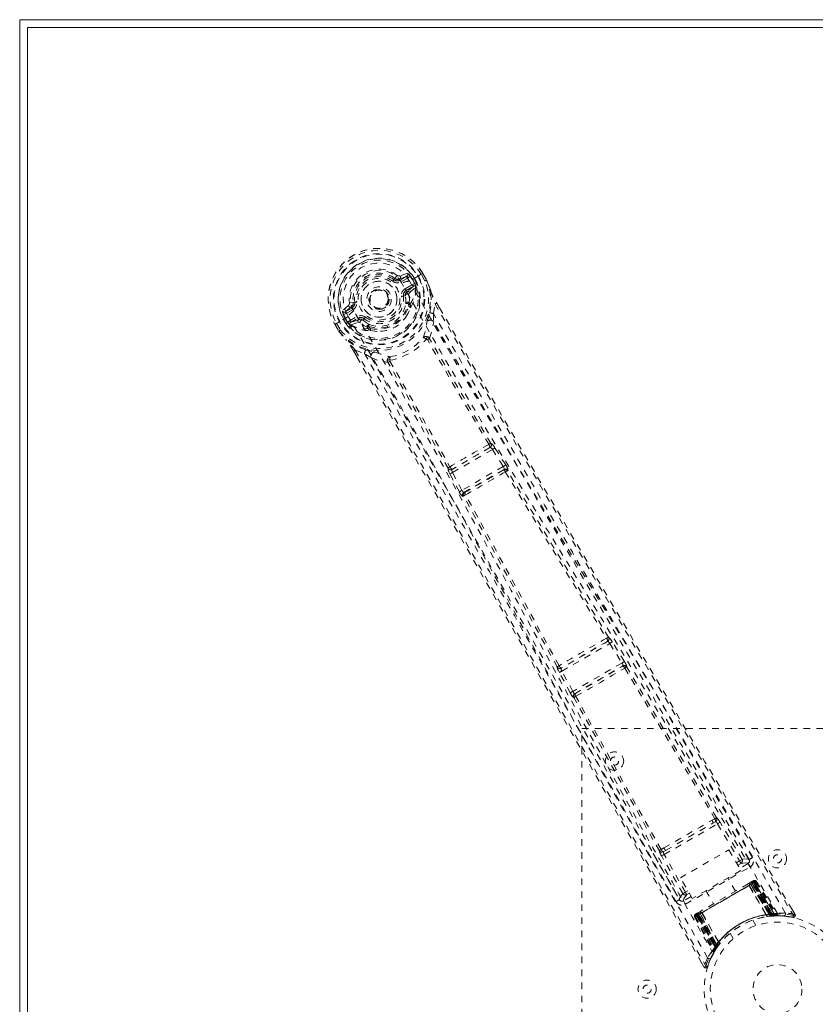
# Model space of a CAD drawing. Header units: inches. Extents: x 7.1 to 78.6, y 25.7 to 55.4.
# Tile 2 of 6: x 7.1 to 19.3, y 40.3 to 55.4. Entities that reach past the tile are written whole.
import ezdxf

# ---------------------------------------------------------------- set-up
doc = ezdxf.new("R2010")
doc.units = ezdxf.units.IN
doc.header["$MEASUREMENT"] = 0
doc.linetypes.add('SLD-Dashed', pattern=[0.075, 0.05, -0.025])
doc.linetypes.add('SLD-Solid', pattern=[0])

msp = doc.modelspace()

# ---------------------------------------------------------------- linework, layer by layer
at = {"color": 7, "linetype": 'SLD-Solid', "lineweight": 15}
for p, q in [((7.09, 25.682), (7.09, 55.432)), ((7.09, 55.432), (78.59, 55.432)), ((7.208, 55.314), (78.472, 55.314)), ((7.208, 25.801), (7.208, 55.314)), ((78.472, 55.314), (7.208, 55.314)), ((7.208, 55.314), (7.208, 25.801))]:
    msp.add_line(p, q, dxfattribs=at)
at = {"color": 7, "linetype": 'SLD-Dashed', "lineweight": 0}
for p, q in [((13.038, 51.542), (12.923, 51.502)), ((13.271, 51.538), (13.226, 51.511)), ((13.307, 51.423), (13.25, 51.524)), ((13.275, 51.54), (13.271, 51.538)), ((13.332, 51.438), (13.274, 51.54)), ((13.275, 51.54), (13.333, 51.438)), ((12.831, 51.443), (12.845, 51.462)), ((12.845, 51.462), (12.853, 51.457)), ((12.919, 51.455), (13.03, 51.495)), ((12.919, 51.455), (12.929, 51.437)), ((13.03, 51.495), (12.929, 51.437)), ((13.045, 51.469), (12.944, 51.411)), ((13.005, 51.305), (13.117, 51.37)), ((13.07, 51.421), (13.071, 51.421)), ((13.201, 51.496), (13.071, 51.421)), ((13.114, 51.445), (13.119, 51.448)), ((13.153, 51.378), (13.114, 51.445)), ((13.154, 51.387), (13.119, 51.448)), ((13.145, 51.463), (13.181, 51.4)), ((13.145, 51.463), (13.145, 51.463)), ((13.159, 51.367), (13.153, 51.378)), ((13.154, 51.387), (13.181, 51.4)), ((13.154, 51.386), (13.159, 51.367)), ((13.181, 51.4), (13.181, 51.4)), ((13.206, 51.499), (13.201, 51.496)), ((13.226, 51.511), (13.206, 51.499)), ((13.335, 51.435), (13.333, 51.438)), ((12.734, 51.229), (12.739, 51.222)), ((12.739, 51.222), (12.746, 51.208)), ((13.02, 51.279), (13.132, 51.344)), ((13.033, 51.258), (13.02, 51.279)), ((13.132, 51.344), (13.033, 51.258)), ((13.073, 51.247), (13.162, 51.323)), ((13.165, 51.337), (13.162, 51.323)), ((13.162, 51.323), (13.162, 51.323)), ((13.162, 51.323), (13.162, 51.323)), ((13.165, 51.338), (13.166, 51.342)), ((12.148, 51.086), (12.206, 51.093)), ((12.206, 51.093), (12.23, 51.096)), ((12.207, 51.084), (12.206, 51.093)), ((13.005, 51.195), (12.976, 51.191)), ((13.006, 51.208), (13.005, 51.195)), ((13.055, 51.057), (13.044, 51.077)), ((13.078, 51.065), (13.067, 51.084)), ((13.437, 50.922), (13.462, 51.07)), ((13.487, 51.086), (13.532, 51.009)), ((13.531, 51.008), (13.487, 51.085)), ((12.133, 51.046), (12.041, 50.966)), ((12.086, 50.95), (12.176, 51.026)), ((12.187, 51.008), (12.086, 50.95)), ((12.202, 50.982), (12.101, 50.924)), ((12.176, 51.026), (12.187, 51.008)), ((13.086, 51.037), (13.084, 51.016)), ((13.437, 50.922), (13.441, 50.795)), ((11.928, 50.762), (11.925, 50.76)), ((11.974, 50.788), (11.928, 50.762)), ((11.951, 50.774), (12.009, 50.674)), ((11.994, 50.8), (11.974, 50.788)), ((11.999, 50.803), (11.994, 50.8)), ((12.129, 50.878), (11.999, 50.803)), ((12.092, 50.772), (12.056, 50.834)), ((12.087, 50.852), (12.082, 50.849)), ((12.082, 50.849), (12.117, 50.788)), ((12.126, 50.785), (12.087, 50.852)), ((12.093, 50.772), (12.092, 50.772)), ((12.093, 50.772), (12.117, 50.788)), ((12.118, 50.788), (12.132, 50.774)), ((12.132, 50.774), (12.126, 50.785)), ((12.15, 50.812), (12.263, 50.876)), ((12.165, 50.786), (12.278, 50.85)), ((12.29, 50.829), (12.165, 50.786)), ((12.169, 50.75), (12.279, 50.789)), ((12.29, 50.829), (12.278, 50.85)), ((12.358, 50.821), (12.346, 50.827)), ((12.376, 50.844), (12.358, 50.821)), ((11.925, 50.761), (11.984, 50.66)), ((11.925, 50.76), (11.983, 50.659)), ((11.983, 50.659), (11.986, 50.655)), ((12.15, 50.756), (12.155, 50.754)), ((12.169, 50.75), (12.155, 50.754)), ((12.434, 50.693), (12.423, 50.713)), ((12.441, 50.729), (12.452, 50.709)), ((12.473, 50.663), (12.454, 50.673)), ((12.211, 50.349), (12.262, 50.261)), ((12.213, 50.349), (12.264, 50.261)), ((12.238, 50.363), (12.379, 50.311)), ((12.486, 50.243), (12.379, 50.311)), ((14.305, 48.868), (13.723, 48.532)), ((13.73, 48.484), (14.343, 48.838)), ((14.304, 48.868), (14.305, 48.868)), ((14.32, 48.931), (14.319, 48.93)), ((14.343, 48.838), (14.508, 48.577)), ((14.381, 48.862), (14.362, 48.89)), ((14.546, 48.6), (14.381, 48.862)), ((13.662, 48.551), (13.662, 48.551)), ((13.723, 48.532), (13.724, 48.533)), ((14.508, 48.577), (13.874, 48.211)), ((13.905, 48.177), (14.522, 48.533)), ((14.522, 48.533), (14.513, 48.523)), ((14.573, 48.508), (14.582, 48.518)), ((13.691, 48.463), (13.676, 48.494)), ((13.835, 48.19), (13.691, 48.463)), ((13.874, 48.211), (13.73, 48.484)), ((13.901, 48.12), (13.888, 48.117)), ((13.918, 48.18), (13.905, 48.177)), ((16.125, 45.956), (16.124, 45.956)), ((16.109, 45.894), (15.397, 45.482)), ((15.408, 45.437), (16.143, 45.861)), ((16.109, 45.893), (16.109, 45.894)), ((16.143, 45.861), (16.329, 45.561)), ((16.367, 45.585), (16.181, 45.885)), ((15.336, 45.501), (15.335, 45.5)), ((15.397, 45.482), (15.397, 45.483)), ((16.329, 45.561), (15.575, 45.126)), ((15.604, 45.091), (16.345, 45.519)), ((16.345, 45.519), (16.341, 45.514)), ((16.402, 45.498), (16.406, 45.503)), ((15.536, 45.105), (15.369, 45.416)), ((15.575, 45.126), (15.408, 45.437)), ((15.587, 45.031), (15.593, 45.031)), ((15.61, 45.091), (15.604, 45.091)), ((15.715, 36.557), (15.715, 44.557)), ((15.715, 44.557), (21.715, 44.557)), ((18.277, 42.548), (17.864, 43.25)), ((16.978, 42.622), (17.796, 43.094)), ((17.005, 42.688), (17.725, 43.104)), ((17.753, 43.173), (17.711, 43.15)), ((17.725, 43.104), (17.767, 43.128)), ((17.796, 43.094), (18.132, 42.526)), ((18.171, 42.549), (17.835, 43.117)), ((16.809, 42.641), (17.21, 41.932)), ((16.973, 42.724), (16.931, 42.699)), ((16.964, 42.664), (17.005, 42.688)), ((17.302, 42.047), (16.978, 42.622)), ((17.225, 42.265), (17.971, 42.695)), ((17.971, 42.695), (18.154, 42.378)), ((17.263, 42.025), (16.939, 42.6)), ((18.084, 42.498), (18.132, 42.526)), ((18.107, 42.459), (18.155, 42.487)), ((18.171, 42.549), (18.132, 42.526)), ((18.263, 42.484), (18.135, 42.41)), ((18.278, 42.547), (18.277, 42.549)), ((18.283, 42.539), (18.278, 42.547)), ((18.285, 42.529), (18.28, 42.546)), ((17.303, 41.86), (18.293, 42.432)), ((18.154, 42.378), (17.408, 41.948)), ((17.408, 41.948), (17.225, 42.265)), ((17.482, 41.688), (18.353, 42.191)), ((18.342, 42.185), (17.493, 41.695)), ((17.509, 41.704), (18.326, 42.176)), ((18.072, 42.062), (17.955, 42.264)), ((18.323, 42.207), (18.265, 42.174)), ((18.304, 42.163), (18.305, 42.164)), ((18.596, 41.695), (18.304, 42.163)), ((18.363, 42.197), (18.305, 42.164)), ((18.305, 42.164), (18.598, 41.695)), ((18.329, 42.177), (18.326, 42.176)), ((18.326, 42.176), (18.596, 41.708)), ((18.33, 42.211), (18.327, 42.209)), ((18.6, 41.708), (18.329, 42.177)), ((18.33, 42.211), (18.338, 42.216)), ((18.342, 42.218), (18.338, 42.216)), ((18.616, 41.709), (18.342, 42.185)), ((18.345, 42.187), (18.621, 41.71)), ((18.353, 42.224), (18.349, 42.223)), ((18.353, 42.191), (18.63, 41.711)), ((18.636, 41.711), (18.357, 42.193)), ((18.675, 41.696), (18.359, 42.199)), ((18.363, 42.197), (18.674, 41.699)), ((18.39, 42.213), (18.379, 42.206)), ((18.379, 42.206), (18.696, 41.699)), ((18.39, 42.213), (18.712, 41.699)), ((17.339, 42.068), (17.302, 42.047)), ((17.361, 42.029), (17.324, 42.008)), ((17.618, 42.069), (17.734, 41.867)), ((18.279, 42.15), (18.278, 42.148)), ((18.543, 41.698), (18.278, 42.148)), ((18.279, 42.15), (18.545, 41.698)), ((17.21, 41.932), (17.211, 41.931)), ((17.211, 41.931), (17.216, 41.923)), ((17.211, 41.929), (17.223, 41.916)), ((17.39, 41.979), (17.273, 41.912)), ((17.456, 41.707), (17.453, 41.704)), ((17.457, 41.707), (17.457, 41.707)), ((17.468, 41.714), (17.464, 41.711)), ((17.464, 41.711), (17.465, 41.709)), ((17.529, 41.716), (17.472, 41.682)), ((17.479, 41.72), (17.476, 41.718)), ((17.541, 41.756), (17.483, 41.722)), ((17.509, 41.704), (17.506, 41.702)), ((17.506, 41.702), (17.776, 41.232)), ((17.779, 41.236), (17.509, 41.704)), ((17.529, 41.716), (17.531, 41.716)), ((17.789, 41.228), (17.529, 41.716)), ((17.531, 41.716), (17.79, 41.23)), ((17.557, 41.731), (17.555, 41.732)), ((17.813, 41.275), (17.555, 41.732)), ((17.557, 41.731), (17.814, 41.277)), ((18.543, 41.698), (18.545, 41.698)), ((18.596, 41.708), (18.599, 41.679)), ((18.598, 41.695), (18.674, 41.699)), ((18.6, 41.708), (18.603, 41.679)), ((18.616, 41.709), (18.618, 41.681)), ((18.621, 41.71), (18.623, 41.681)), ((18.63, 41.711), (18.636, 41.711)), ((18.63, 41.711), (18.632, 41.682)), ((18.636, 41.711), (18.638, 41.682)), ((18.696, 41.699), (18.712, 41.699)), ((18.985, 41.704), (18.942, 41.777)), ((17.456, 41.673), (17.444, 41.666)), ((17.444, 41.666), (17.729, 41.131)), ((17.456, 41.673), (17.736, 41.145)), ((17.472, 41.687), (17.749, 41.161)), ((17.472, 41.682), (17.747, 41.164)), ((17.478, 41.686), (17.756, 41.203)), ((17.759, 41.208), (17.482, 41.688)), ((17.765, 41.216), (17.49, 41.693)), ((17.493, 41.695), (17.767, 41.22)), ((18.383, 41.532), (18.335, 41.616)), ((18.553, 41.673), (18.556, 41.674)), ((18.598, 41.695), (18.596, 41.695)), ((18.603, 41.679), (18.599, 41.679)), ((18.618, 41.681), (18.623, 41.681)), ((18.624, 41.681), (18.625, 41.681)), ((18.625, 41.681), (18.7, 41.685)), ((18.638, 41.682), (18.632, 41.682)), ((18.721, 41.685), (18.736, 41.685)), ((18.828, 41.675), (18.953, 41.66)), ((18.959, 41.689), (18.953, 41.66)), ((17.989, 41.416), (18.037, 41.332)), ((17.813, 41.275), (17.814, 41.277)), ((17.828, 41.254), (17.83, 41.256)), ((17.694, 41.034), (17.751, 41.14)), ((17.728, 41.103), (17.736, 41.116)), ((17.729, 41.131), (17.736, 41.145)), ((17.747, 41.164), (17.789, 41.228)), ((17.747, 41.134), (17.787, 41.197)), ((17.751, 41.173), (17.756, 41.174)), ((17.756, 41.203), (17.759, 41.208)), ((17.78, 41.187), (17.756, 41.203)), ((17.783, 41.192), (17.759, 41.208)), ((17.788, 41.199), (17.765, 41.216)), ((17.791, 41.203), (17.767, 41.22)), ((17.78, 41.187), (17.775, 41.179)), ((17.8, 41.215), (17.776, 41.232)), ((17.802, 41.219), (17.779, 41.236)), ((17.783, 41.192), (17.78, 41.187)), ((17.8, 41.215), (17.783, 41.192)), ((17.787, 41.197), (17.788, 41.199)), ((17.788, 41.199), (17.791, 41.203)), ((17.79, 41.23), (17.789, 41.228)), ((17.545, 40.972), (17.587, 40.898)), ((17.642, 40.903), (17.689, 41.024)), ((17.587, 40.897), (17.614, 40.912))]:
    msp.add_line(p, q, dxfattribs=at)
at = {"color": 7, "linetype": 'SLD-Dashed', "lineweight": 0, "flags": 128}
for points in [[(12.216, 50.963), (12.182, 51.033), (12.164, 51.109), (12.163, 51.19), (12.179, 51.269), (12.211, 51.345), (12.258, 51.414), (12.316, 51.474), (12.385, 51.522), (12.461, 51.557), (12.542, 51.578), (12.625, 51.584), (12.707, 51.574), (12.784, 51.548), (12.853, 51.507), (12.91, 51.453), (12.954, 51.388)], [(13.25, 51.524), (13.255, 51.527), (13.261, 51.53), (13.265, 51.533), (13.269, 51.536), (13.272, 51.538), (13.274, 51.539), (13.275, 51.54), (13.275, 51.54)], [(12.813, 51.419), (12.816, 51.424), (12.819, 51.428), (12.823, 51.432), (12.825, 51.436), (12.828, 51.439), (12.829, 51.441), (12.83, 51.442), (12.831, 51.443)], [(12.944, 51.411), (12.941, 51.416), (12.939, 51.421), (12.936, 51.425), (12.934, 51.429), (12.932, 51.432), (12.93, 51.435), (12.93, 51.436), (12.929, 51.437)], [(18.713, 41.72), (17.914, 43.09), (17.104, 44.452), (16.285, 45.806), (15.46, 47.153), (14.814, 48.209), (14.177, 49.265), (13.554, 50.324), (12.954, 51.388)], [(13.045, 51.469), (13.042, 51.474), (13.039, 51.479), (13.037, 51.483), (13.035, 51.487), (13.033, 51.49), (13.031, 51.493), (13.03, 51.494), (13.03, 51.495)], [(13.073, 51.506), (13.063, 51.485), (13.045, 51.469)], [(18.835, 41.726), (18.035, 43.101), (17.224, 44.468), (16.405, 45.826), (15.581, 47.178), (14.935, 48.237), (14.297, 49.296), (13.673, 50.356), (13.07, 51.421)], [(13.117, 51.37), (13.135, 51.377), (13.153, 51.378)], [(13.132, 51.344), (13.132, 51.345), (13.131, 51.346), (13.13, 51.349), (13.128, 51.352), (13.126, 51.356), (13.123, 51.36), (13.12, 51.365), (13.117, 51.37)], [(13.119, 51.448), (13.122, 51.45), (13.128, 51.453), (13.136, 51.458), (13.145, 51.463)], [(13.154, 51.387), (13.154, 51.386), (13.154, 51.386)], [(13.333, 51.438), (13.333, 51.438), (13.332, 51.438), (13.33, 51.437), (13.327, 51.435), (13.323, 51.432), (13.318, 51.43), (13.313, 51.427), (13.307, 51.423)], [(13.335, 51.435), (13.334, 51.434), (13.332, 51.433), (13.33, 51.432), (13.326, 51.431), (13.322, 51.429), (13.317, 51.428), (13.312, 51.426), (13.307, 51.423)], [(13.333, 51.438), (13.369, 51.349), (13.393, 51.277)], [(13.397, 51.266), (13.373, 51.343), (13.335, 51.435)], [(13.005, 51.305), (13.008, 51.3), (13.011, 51.295), (13.013, 51.291), (13.016, 51.287), (13.017, 51.284), (13.019, 51.281), (13.02, 51.28), (13.02, 51.279)], [(13.06, 51.214), (13.063, 51.235), (13.073, 51.247)], [(13.38, 50.935), (13.406, 51.093), (13.397, 51.266)], [(13.397, 51.266), (13.396, 51.272), (13.393, 51.277)], [(12.26, 51.1), (12.254, 51.099), (12.249, 51.099), (12.244, 51.098), (12.239, 51.098), (12.236, 51.097), (12.233, 51.097), (12.231, 51.096), (12.23, 51.096)], [(12.947, 51.187), (12.952, 51.188), (12.958, 51.189), (12.963, 51.189), (12.967, 51.19), (12.971, 51.19), (12.974, 51.191), (12.976, 51.191), (12.976, 51.191)], [(13.067, 51.084), (13.068, 51.144), (13.06, 51.214)], [(13.462, 51.07), (13.468, 51.073), (13.473, 51.076), (13.478, 51.079), (13.482, 51.082), (13.485, 51.084), (13.487, 51.085), (13.488, 51.086), (13.487, 51.086)], [(13.462, 51.07), (13.831, 50.43), (14.221, 49.754), (14.634, 49.043), (15.07, 48.295), (15.472, 47.607), (15.892, 46.891), (15.989, 46.727), (16.086, 46.561), (16.184, 46.394), (16.252, 46.279), (16.318, 46.167), (16.386, 46.05), (16.458, 45.929), (16.688, 45.538), (16.945, 45.103), (17.227, 44.625), (17.405, 44.322), (17.595, 44.002), (17.799, 43.655), (17.99, 43.331), (18.24, 42.909), (18.461, 42.533), (18.655, 42.205), (18.821, 41.923), (18.959, 41.689)], [(12.101, 50.924), (12.078, 50.916), (12.055, 50.918)], [(12.086, 50.95), (12.086, 50.949), (12.087, 50.948), (12.088, 50.945), (12.09, 50.942), (12.092, 50.938), (12.095, 50.934), (12.098, 50.929), (12.101, 50.924)], [(12.202, 50.982), (12.199, 50.987), (12.196, 50.992), (12.193, 50.996), (12.191, 51), (12.189, 51.003), (12.188, 51.006), (12.187, 51.007), (12.187, 51.008)], [(16.084, 44.016), (15.385, 45.287), (14.631, 46.675), (14.039, 47.762), (13.444, 48.842), (12.838, 49.911), (12.216, 50.963)], [(13.018, 50.879), (13.049, 50.927), (13.084, 51.016)], [(18.331, 42.576), (18.14, 42.9), (17.922, 43.269), (17.683, 43.674), (17.467, 44.04), (17.354, 44.231), (17.241, 44.423), (17.128, 44.614), (17, 44.832), (16.87, 45.052), (16.744, 45.265), (16.488, 45.698), (16.251, 46.101), (16.032, 46.474), (15.817, 46.838), (15.569, 47.26), (15.143, 47.985), (14.715, 48.718), (14.273, 49.476), (13.845, 50.215), (13.437, 50.922)], [(13.532, 51.009), (14.848, 48.734), (16.223, 46.388), (17.603, 44.046), (18.985, 41.704)], [(11.925, 50.76), (11.924, 50.76), (11.925, 50.76), (11.928, 50.761), (11.931, 50.763), (11.935, 50.765), (11.94, 50.768), (11.945, 50.771), (11.951, 50.774)], [(12.118, 50.788), (12.118, 50.788), (12.117, 50.788)], [(12.126, 50.785), (12.136, 50.8), (12.15, 50.812)], [(17.643, 41.038), (16.853, 42.418), (16.074, 43.804), (15.307, 45.193), (14.549, 46.583), (13.955, 47.671), (13.357, 48.753), (12.75, 49.823), (12.13, 50.878)], [(12.15, 50.812), (12.153, 50.807), (12.156, 50.802), (12.158, 50.798), (12.161, 50.794), (12.163, 50.79), (12.164, 50.788), (12.165, 50.786), (12.165, 50.786)], [(12.263, 50.876), (12.265, 50.872), (12.268, 50.867), (12.271, 50.862), (12.273, 50.858), (12.275, 50.855), (12.276, 50.853), (12.277, 50.851), (12.278, 50.85)], [(12.314, 50.783), (12.294, 50.791), (12.279, 50.789)], [(12.423, 50.713), (12.371, 50.741), (12.314, 50.783)], [(12.358, 50.821), (12.411, 50.781), (12.459, 50.754)], [(12.394, 50.868), (12.391, 50.864), (12.387, 50.859), (12.384, 50.855), (12.381, 50.852), (12.379, 50.849), (12.377, 50.846), (12.376, 50.845), (12.376, 50.844)], [(13.336, 50.791), (13.338, 50.799), (13.342, 50.811)], [(13.376, 50.544), (13.418, 50.668), (13.441, 50.795)], [(18.28, 42.546), (16.659, 45.292), (15.043, 48.039), (13.441, 50.795)], [(12.009, 50.674), (12.004, 50.671), (11.998, 50.668), (11.993, 50.665), (11.989, 50.662), (11.986, 50.661), (11.984, 50.659), (11.983, 50.659), (11.983, 50.659)], [(11.983, 50.659), (12.042, 50.583), (12.093, 50.526)], [(11.986, 50.655), (11.986, 50.656), (11.988, 50.657), (11.99, 50.659), (11.993, 50.661), (11.997, 50.664), (12.001, 50.667), (12.005, 50.671), (12.009, 50.674)], [(11.986, 50.655), (12.04, 50.585), (12.1, 50.517)], [(12.473, 50.663), (12.568, 50.649), (12.625, 50.652)], [(12.093, 50.526), (12.096, 50.521), (12.1, 50.517)], [(12.395, 50.367), (12.247, 50.423), (12.1, 50.517)], [(13.376, 50.544), (13.369, 50.552), (13.361, 50.558), (13.353, 50.56), (13.344, 50.559), (13.338, 50.555), (13.333, 50.548), (13.33, 50.539), (13.33, 50.528)], [(13.344, 50.524), (13.343, 50.525), (13.342, 50.527), (13.338, 50.528), (13.33, 50.528)], [(14.285, 48.917), (13.81, 49.719), (13.344, 50.524)], [(14.319, 48.93), (13.844, 49.732), (13.379, 50.536)], [(12.211, 50.349), (12.211, 50.349), (12.212, 50.349), (12.214, 50.35), (12.218, 50.352), (12.222, 50.354), (12.227, 50.357), (12.233, 50.36), (12.238, 50.363)], [(12.238, 50.363), (12.646, 49.659), (13.07, 48.923), (13.51, 48.157), (13.908, 47.46), (14.164, 47.01), (14.432, 46.539), (14.711, 46.047), (14.989, 45.557), (15.229, 45.132), (15.548, 44.569), (15.887, 43.97), (16.245, 43.335), (16.578, 42.745), (17.614, 40.912)], [(12.379, 50.311), (12.749, 49.67), (13.134, 49.001), (13.533, 48.304), (13.913, 47.639), (14.296, 46.965), (14.679, 46.29), (15.051, 45.632), (15.408, 45), (15.741, 44.412), (16.113, 43.753), (16.461, 43.135), (16.804, 42.528), (17.159, 41.899)], [(12.522, 50.338), (12.534, 50.335), (12.542, 50.332)], [(12.262, 50.261), (13.568, 47.994), (14.911, 45.633), (16.251, 43.264), (17.587, 40.897)], [(12.486, 50.243), (12.608, 50.201), (12.736, 50.175)], [(12.486, 50.243), (14.072, 47.479), (15.644, 44.706), (17.211, 41.929)], [(12.773, 50.206), (12.764, 50.212), (12.755, 50.214), (12.746, 50.213), (12.739, 50.21), (12.734, 50.203), (12.732, 50.194), (12.732, 50.185), (12.736, 50.175)], [(13.662, 48.551), (13.206, 49.364), (12.742, 50.168)], [(12.773, 50.206), (12.769, 50.2), (12.768, 50.196), (12.769, 50.194), (12.77, 50.192)], [(12.77, 50.192), (13.234, 49.387), (13.691, 48.573)], [(14.343, 48.838), (14.35, 48.842), (14.356, 48.846), (14.362, 48.85), (14.368, 48.854), (14.373, 48.857), (14.376, 48.859), (14.379, 48.861), (14.381, 48.862)], [(13.73, 48.484), (13.726, 48.492), (13.724, 48.5), (13.72, 48.515), (13.72, 48.526), (13.721, 48.53), (13.723, 48.531), (13.723, 48.532)], [(14.508, 48.577), (14.515, 48.581), (14.521, 48.585), (14.527, 48.589), (14.533, 48.592), (14.538, 48.595), (14.541, 48.598), (14.544, 48.599), (14.546, 48.6)], [(14.508, 48.577), (14.513, 48.57), (14.517, 48.562), (14.522, 48.549), (14.524, 48.539), (14.522, 48.533)], [(16.124, 45.956), (15.346, 47.233), (14.573, 48.508)], [(13.691, 48.463), (13.695, 48.466), (13.704, 48.471), (13.717, 48.477), (13.73, 48.484)], [(14.54, 48.494), (15.314, 47.219), (16.093, 45.941)], [(13.835, 48.19), (13.836, 48.191), (13.839, 48.192), (13.843, 48.194), (13.848, 48.197), (13.854, 48.2), (13.86, 48.203), (13.867, 48.207), (13.874, 48.211)], [(13.905, 48.177), (13.899, 48.178), (13.891, 48.184), (13.882, 48.196), (13.878, 48.203), (13.874, 48.211)], [(15.336, 45.501), (14.618, 46.813), (13.901, 48.12)], [(15.364, 45.52), (14.647, 46.834), (13.93, 48.142)], [(16.143, 45.861), (16.15, 45.866), (16.157, 45.87), (16.163, 45.874), (16.169, 45.877), (16.173, 45.88), (16.177, 45.882), (16.18, 45.884), (16.181, 45.885)], [(16.181, 45.885), (16.163, 45.913), (16.162, 45.914)], [(15.349, 45.486), (15.347, 45.487), (15.336, 45.501)], [(16.329, 45.561), (16.336, 45.566), (16.343, 45.57), (16.349, 45.574), (16.354, 45.577), (16.359, 45.58), (16.363, 45.582), (16.366, 45.584), (16.367, 45.585)], [(16.371, 45.483), (17.065, 44.331), (17.753, 43.173)], [(17.782, 43.189), (17.095, 44.346), (16.402, 45.498)], [(15.369, 45.416), (15.354, 45.446), (15.353, 45.447)], [(15.369, 45.416), (15.37, 45.416), (15.373, 45.418), (15.377, 45.42), (15.382, 45.423), (15.388, 45.426), (15.394, 45.429), (15.401, 45.433), (15.408, 45.437)], [(15.536, 45.105), (15.537, 45.106), (15.54, 45.107), (15.544, 45.109), (15.549, 45.112), (15.554, 45.115), (15.561, 45.118), (15.568, 45.122), (15.575, 45.126)], [(16.903, 42.681), (16.244, 43.855), (15.593, 45.031)], [(16.931, 42.699), (16.272, 43.873), (15.621, 45.05)], [(16.973, 42.724), (17.156, 42.83), (17.342, 42.937), (17.527, 43.044), (17.711, 43.15)], [(17.005, 42.688), (17.182, 42.79), (17.36, 42.893), (17.543, 42.999), (17.725, 43.104)], [(17.796, 43.094), (17.81, 43.102), (17.822, 43.109), (17.831, 43.115), (17.835, 43.117)], [(16.964, 42.664), (16.947, 42.659), (16.934, 42.66)], [(16.939, 42.6), (16.943, 42.602), (16.952, 42.607), (16.964, 42.614), (16.978, 42.622)], [(18.155, 42.487), (18.154, 42.488), (18.153, 42.491), (18.151, 42.494), (18.148, 42.499), (18.145, 42.505), (18.141, 42.512), (18.137, 42.519), (18.132, 42.526)], [(18.155, 42.487), (18.229, 42.497), (18.263, 42.484)], [(18.28, 42.546), (18.245, 42.559), (18.171, 42.549)], [(18.293, 42.432), (18.282, 42.451), (18.273, 42.468), (18.266, 42.479), (18.263, 42.484)], [(18.263, 42.173), (18.084, 42.069), (17.903, 41.965), (17.721, 41.86), (17.543, 41.757)], [(18.279, 42.15), (18.284, 42.169), (18.286, 42.174)], [(18.304, 42.163), (18.296, 42.17), (18.286, 42.174)], [(18.324, 42.207), (18.322, 42.207), (18.321, 42.206)], [(18.329, 42.177), (18.336, 42.181), (18.343, 42.185), (18.349, 42.189), (18.354, 42.192), (18.358, 42.194), (18.361, 42.196), (18.363, 42.197), (18.363, 42.197)], [(18.337, 42.215), (18.337, 42.215), (18.336, 42.214), (18.334, 42.213), (18.331, 42.21)], [(18.348, 42.222), (18.349, 42.222), (18.348, 42.221), (18.346, 42.219), (18.343, 42.217)], [(18.379, 42.206), (18.376, 42.204), (18.368, 42.2), (18.358, 42.194), (18.345, 42.187)], [(18.357, 42.193), (18.37, 42.201), (18.381, 42.207), (18.388, 42.211), (18.39, 42.213)], [(18.363, 42.197), (18.359, 42.202), (18.357, 42.204)], [(17.263, 42.025), (17.217, 41.965), (17.212, 41.933)], [(17.263, 42.025), (17.267, 42.027), (17.276, 42.032), (17.288, 42.039), (17.302, 42.047)], [(17.273, 41.912), (17.279, 41.948), (17.324, 42.008)], [(17.324, 42.008), (17.324, 42.009), (17.322, 42.011), (17.32, 42.015), (17.317, 42.02), (17.314, 42.025), (17.31, 42.032), (17.306, 42.039), (17.302, 42.047)], [(18.278, 42.148), (18.099, 42.044), (17.917, 41.94), (17.736, 41.835), (17.557, 41.731)], [(17.273, 41.912), (17.276, 41.908), (17.282, 41.896), (17.292, 41.879), (17.303, 41.86)], [(17.476, 41.718), (17.472, 41.716), (17.47, 41.715), (17.468, 41.714), (17.467, 41.713)], [(17.476, 41.716), (17.472, 41.715), (17.47, 41.714), (17.469, 41.714), (17.469, 41.714)], [(17.472, 41.682), (17.472, 41.682), (17.473, 41.683), (17.476, 41.685), (17.481, 41.688), (17.486, 41.691), (17.492, 41.694), (17.499, 41.698), (17.506, 41.702)], [(17.53, 41.738), (17.529, 41.727), (17.531, 41.716)], [(17.555, 41.732), (17.535, 41.737), (17.53, 41.738)], [(18.679, 41.693), (18.675, 41.697), (18.674, 41.699)], [(18.726, 41.687), (18.715, 41.693), (18.704, 41.703)], [(18.714, 41.693), (18.711, 41.698), (18.71, 41.699)], [(18.953, 41.663), (18.961, 41.663), (18.969, 41.665), (18.977, 41.668), (18.983, 41.674), (18.987, 41.68), (18.989, 41.687), (18.988, 41.695), (18.986, 41.702)], [(18.985, 41.704), (18.984, 41.704), (18.983, 41.703), (18.977, 41.7), (18.969, 41.695), (18.964, 41.692), (18.959, 41.689)], [(17.444, 41.666), (17.447, 41.668), (17.454, 41.672), (17.465, 41.678), (17.478, 41.686)], [(17.49, 41.693), (17.477, 41.685), (17.466, 41.679), (17.459, 41.675), (17.456, 41.673)], [(18.562, 41.673), (18.747, 41.684), (18.789, 41.679)], [(18.681, 41.684), (18.674, 41.684), (18.638, 41.682)], [(17.59, 40.899), (17.595, 40.893), (17.602, 40.889), (17.61, 40.885), (17.618, 40.884), (17.625, 40.885), (17.632, 40.889), (17.637, 40.894), (17.641, 40.901)]]:
    msp.add_lwpolyline(points, dxfattribs=at)
at = {"color": 7, "linetype": 'SLD-Dashed', "lineweight": 0}
for centre, radius in [((12.603, 51.144), 0.7), ((12.603, 51.144), 0.69), ((12.603, 51.144), 0.623), ((12.603, 51.144), 0.32), ((12.603, 51.144), 0.275), ((12.603, 51.144), 0.188), ((12.603, 51.144), 0.156), ((12.603, 51.144), 0.142), ((12.603, 51.144), 0.14), ((12.603, 51.144), 0.138), ((16.215, 44.057), 0.141), ((16.215, 44.057), 0.0625), ((18.715, 42.557), 0.14), ((18.715, 42.557), 0.0625), ((18.715, 40.557), 1.125), ((18.715, 40.557), 1.03), ((18.715, 40.557), 0.375), ((16.715, 40.557), 0.14), ((16.715, 40.557), 0.0625)]:
    msp.add_circle(centre, radius, dxfattribs=at)
for centre, radius, start, end in [((12.603, 51.144), 0.78, 30, 209.4852), ((12.603, 51.144), 0.78, 30.5288, 209.4712), ((12.603, 51.144), 0.75, 30.4562, 209.5438), ((12.603, 51.144), 0.629, 30.5445, 209.4556), ((12.603, 51.144), 0.599, 30.5443, 209.4557), ((12.597, 51.155), 0.543, 29.3659, 210.634), ((12.603, 51.144), 0.459, 52.774, 187.226), ((12.603, 51.144), 0.4, 52.774, 187.226), ((12.603, 51.144), 0.376, 52.774, 187.226), ((13.016, 51.521), 0.0299, 298.049, 42.1081), ((12.91, 51.38), 0.206, 37.6627, 51.6552), ((12.603, 51.144), 0.787, 218.3239, 21.6761), ((12.603, 51.144), 0.758, 218.3238, 21.6762), ((12.603, 51.144), 0.632, 216.064, 23.936), ((12.603, 51.144), 0.602, 216.2697, 23.7303), ((12.603, 51.144), 0.346, 52.774, 187.2258), ((12.603, 51.144), 0.275, 359.9999, 180.0001), ((12.885, 51.514), 0.119, 232.7746, 299.9997), ((12.885, 51.514), 0.089, 232.774, 300), ((11.748, 52.333), 1.401, 321.5602, 323.9863), ((12.888, 51.519), 0.0714, 240.3145, 295.2474), ((12.909, 51.546), 0.0455, 232.5233, 288.6512), ((12.903, 51.48), 0.0301, 301.4507, 47.6241), ((13.078, 51.172), 0.249, 91.7059, 119.8611), ((12.603, 51.144), 0.593, 30.5524, 37.6091), ((13.052, 51.323), 0.115, 9.7066, 22.2676), ((13.065, 51.202), 0.119, 119.9993, 187.2276), ((13.065, 51.202), 0.089, 120, 187.226), ((13.062, 51.21), 0.0565, 121.9567, 181.5679), ((13.037, 51.194), 0.031, 40.1638, 178.1974), ((13.047, 51.232), 0.0299, 30.9979, 118.9503), ((12.722, 51.324), 0.439, 323.9339, 359.9026), ((12.676, 51.29), 0.491, 326.1279, 5.5118), ((13.148, 51.318), 0.0305, 53.8311, 120.9566), ((14.515, 51.711), 1.203, 201.19, 211.3395), ((16.917, 52.326), 3.676, 196.7621, 199.9895), ((12.102, 51.08), 0.0455, 311.3568, 7.4679), ((12.136, 51.085), 0.0715, 304.7887, 359.7496), ((12.142, 51.085), 0.089, 300, 7.226), ((12.142, 51.085), 0.119, 299.9998, 7.2271), ((12.603, 51.144), 0.275, 179.9998, 0.0002), ((12.603, 51.144), 0.376, 232.774, 7.226), ((12.603, 51.144), 0.346, 232.7741, 7.226), ((12.598, 51.154), 0.453, 249.7481, 350.2512), ((12.606, 51.138), 0.411, 249.0117, 350.9883), ((12.549, 51.108), 0.465, 355.8373, 10.796), ((13.042, 51.067), 0.0305, 35.6341, 166.0642), ((13.031, 51.042), 0.0371, 70.1714, 120.7243), ((13.071, 51.034), 0.0504, 94.2231, 121.7519), ((13.082, 51.014), 0.0506, 94.3185, 121.7525), ((13.041, 51.039), 0.0444, 357.3997, 34.9997), ((12.07, 50.975), 0.0299, 197.8887, 301.9558), ((12.245, 50.996), 0.206, 188.3461, 202.3397), ((12.603, 51.144), 0.593, 202.3909, 209.4476), ((12.336, 50.753), 0.242, 119.7354, 148.8242), ((12.162, 51.052), 0.0301, 192.3449, 298.5796), ((12.585, 51.176), 0.494, 256.9719, 343.0282), ((12.603, 51.144), 0.156, 275.1542, 320.0596), ((13.026, 51.042), 0.0326, 342.158, 28.3726), ((13.052, 50.992), 0.0404, 37.3027, 82.7825), ((11.257, 51.527), 2.204, 341.058, 344.4312), ((13.26, 50.303), 0.644, 74.0877, 79.2601), ((11.633, 51.614), 0.887, 298.4983, 300.4125), ((12.201, 50.823), 0.0844, 215.4083, 232.6183), ((12.18, 50.759), 0.0305, 119.0389, 186.1719), ((12.322, 50.773), 0.119, 52.7741, 119.9994), ((12.305, 50.803), 0.0299, 121.0408, 209.0109), ((12.322, 50.773), 0.089, 52.774, 120), ((12.317, 50.779), 0.0567, 58.2275, 117.9804), ((12.343, 50.794), 0.031, 61.5933, 200.0513), ((12.613, 51.128), 0.476, 271.4726, 328.5261), ((12.452, 50.869), 0.888, 339.1312, 354.971), ((13.39, 50.762), 0.0608, 32.3832, 151.9698), ((12.009, 50.674), 0.03, 210.2178, 215.2738), ((12.442, 51.16), 0.497, 234.8139, 273.6306), ((12.388, 51.13), 0.439, 240.0685, 276.0869), ((12.451, 50.725), 0.0305, 73.9313, 204.3717), ((12.465, 50.684), 0.0505, 118.2743, 145.7551), ((12.476, 50.665), 0.0506, 118.2536, 145.6825), ((12.475, 50.712), 0.0444, 205.0041, 242.702), ((12.477, 50.722), 0.0371, 119.2684, 169.8334), ((12.48, 50.727), 0.0326, 211.6537, 257.8235), ((12.51, 50.679), 0.0404, 157.2258, 202.6881), ((11.157, 49.773), 1.201, 28.6557, 38.8149), ((9.422, 47.999), 3.676, 40.0106, 43.238), ((12.596, 51.156), 0.965, 280.5261, 319.475), ((12.633, 51.093), 0.844, 279.7729, 320.2271), ((13.326, 50.511), 0.0608, 33.6678, 136.5428), ((13.273, 50.474), 0.0786, 43.3238, 83.7387), ((13.387, 50.457), 0.0795, 96.0521, 122.5085), ((13.391, 50.544), 0.0143, 177.5618, 213.3628), ((13.005, 50.154), 0.645, 160.7464, 165.9059), ((12.945, 52.502), 2.204, 255.5689, 258.9416), ((12.54, 50.272), 0.0608, 88.0306, 207.6178), ((12.917, 51.137), 0.887, 245.0291, 260.8695), ((12.79, 50.202), 0.0608, 103.4562, 206.3337), ((12.729, 50.162), 0.0143, 26.6708, 62.4426), ((12.806, 50.122), 0.0795, 117.492, 143.947), ((12.848, 50.229), 0.0786, 156.2591, 196.6754), ((30.35, 20.405), 32.726, 119.399, 120.6009), ((30.708, 19.786), 33.389, 119.4253, 120.5746), ((14.335, 48.844), 0.088, 100.2504, 123.9473), ((14.217, 48.863), 0.0872, 3.1821, 38.1982), ((14.281, 48.906), 0.0451, 301.0431, 32.1523), ((14.282, 48.907), 0.0451, 301.0397, 32.1457), ((14.291, 48.811), 0.0588, 27.8396, 76.6315), ((14.279, 48.847), 0.0933, 27.5367, 64.1348), ((13.755, 48.544), 0.0933, 175.8714, 212.4593), ((13.73, 48.494), 0.0889, 116.1787, 139.6243), ((13.702, 48.572), 0.0451, 207.8497, 298.9539), ((13.702, 48.572), 0.0451, 207.8585, 298.9571), ((13.772, 48.606), 0.0873, 201.8103, 236.8098), ((-2.221, 76.821), 32.876, 299.4018, 300.5983), ((14.535, 48.483), 0.0451, 32.6029, 119.103), ((14.484, 48.469), 0.0613, 23.9435, 61.5346), ((14.544, 48.493), 0.0451, 32.4874, 119.1377), ((14.591, 48.418), 0.092, 101.4665, 123.9897), ((14.418, 48.496), 0.165, 7.6329, 39.4061), ((-4.276, 80.38), 37.023, 299.4552, 300.5446), ((13.989, 48.248), 0.165, 200.5891, 232.3721), ((13.928, 48.138), 0.0451, 120.8623, 207.5155), ((13.941, 48.141), 0.0451, 120.8995, 207.395), ((13.97, 48.059), 0.0919, 116.0256, 138.5417), ((13.979, 48.178), 0.0608, 178.3085, 216.2195), ((32.508, 16.667), 33.562, 119.2811, 120.7189), ((16.162, 45.839), 0.123, 107.6557, 123.6625), ((16.039, 45.897), 0.0697, 356.9384, 39.0801), ((16.086, 45.932), 0.0451, 300.6347, 31.6278), ((16.086, 45.932), 0.0451, 300.6343, 31.6236), ((16.058, 45.859), 0.118, 27.9885, 55.3619), ((32.426, 16.81), 33.348, 119.2944, 120.7056), ((16.086, 45.835), 0.0626, 24.4839, 68.4551), ((15.375, 45.522), 0.0451, 208.371, 299.3698), ((15.453, 45.51), 0.118, 184.6392, 212.0191), ((15.42, 45.408), 0.125, 116.4468, 132.2345), ((15.376, 45.52), 0.0433, 232.777, 300.2196), ((15.429, 45.545), 0.0697, 200.9197, 243.0643), ((15.459, 45.473), 0.0626, 171.5398, 215.5209), ((-0.538, 73.905), 33.03, 299.2676, 300.7324), ((-2.067, 76.554), 36.13, 299.3135, 300.6867), ((16.285, 45.52), 0.0601, 358.5976, 43.1035), ((16.364, 45.474), 0.0451, 31.9693, 119.423), ((16.319, 45.461), 0.057, 22.6149, 66.4833), ((16.367, 45.479), 0.0451, 31.9425, 119.4417), ((16.19, 45.451), 0.222, 13.6387, 37.1221), ((16.446, 45.37), 0.136, 108.8656, 123.2828), ((15.74, 45.191), 0.222, 202.8816, 226.3577), ((15.633, 45.143), 0.0601, 196.9025, 241.4011), ((15.627, 45.052), 0.0451, 120.5568, 208.0567), ((15.633, 45.053), 0.0451, 120.5749, 208.0332), ((15.683, 44.929), 0.136, 116.7365, 131.1152), ((15.666, 45.085), 0.0567, 173.3804, 217.5208), ((151.899, 118.918), 155.1, 208.89695, 210.0971), ((17.66, 43.108), 0.0652, 356.4366, 39.4347), ((17.888, 42.953), 0.258, 114.2287, 121.5514), ((17.692, 43.13), 0.075, 358.0038, 34.8098), ((17.742, 43.167), 0.0456, 301.9205, 29.006), ((17.726, 43.062), 0.0773, 24.5372, 58.3838), ((17.578, 42.984), 0.289, 27.3521, 45.0235), ((17.054, 42.471), 0.259, 118.4558, 125.7645), ((16.937, 42.699), 0.0384, 207.0823, 265.3605), ((17.182, 42.756), 0.289, 194.9824, 212.6475), ((16.999, 42.731), 0.0757, 205.3512, 241.8354), ((17.041, 42.667), 0.0773, 181.6306, 215.4569), ((17.034, 42.747), 0.0652, 200.5402, 243.5499), ((18.132, 42.526), 0.0451, 300.4269, 30.3599), ((18.241, 42.523), 0.045, 300.021, 7.9913), ((16.859, 45.041), 2.871, 299.6414, 300.8386), ((18.241, 42.522), 0.105, 299.9159, 30.6367), ((18.276, 42.15), 0.0265, 68.3686, 119.3818), ((18.28, 42.148), 0.0299, 31.7987, 119.8124), ((17.941, 41.961), 0.441, 29.0762, 32.8424), ((17.942, 41.962), 0.443, 29.0863, 32.8322), ((18.338, 42.181), 0.03, 31.9301, 119.9375), ((17.974, 41.981), 0.42, 29.0289, 32.9769), ((17.976, 41.981), 0.423, 29.0436, 32.9699), ((18.354, 42.189), 0.0315, 87.9463, 120.6855), ((17.993, 41.992), 0.411, 29.0093, 33.0501), ((17.639, 41.783), 0.826, 29.771, 31.627), ((18.365, 42.197), 0.03, 31.994, 119.9961), ((18.353, 42.19), 0.03, 31.9875, 96.5596), ((18.364, 42.196), 0.0305, 32.358, 99.374), ((17.302, 42.047), 0.0451, 209.6171, 299.5741), ((15.763, 44.401), 2.865, 299.1596, 300.3594), ((17.251, 41.951), 0.105, 209.3638, 300.0832), ((17.251, 41.951), 0.045, 232.0123, 299.9777), ((17.471, 41.681), 0.03, 119.9978, 208.0107), ((17.472, 41.681), 0.0305, 140.714, 207.6442), ((17.482, 41.687), 0.03, 143.5066, 208.0128), ((17.483, 41.686), 0.0315, 119.3191, 152.3614), ((17.425, 41.822), 0.119, 285.9013, 289.56), ((17.498, 41.696), 0.03, 120.0637, 208.0697), ((17.832, 41.898), 0.408, 206.9305, 210.9977), ((17.505, 41.694), 0.0353, 111.8023, 200.6889), ((18.228, 42.123), 0.854, 208.4253, 210.2204), ((17.855, 41.912), 0.422, 207.0338, 210.9621), ((17.883, 41.928), 0.439, 207.1516, 210.9285), ((17.893, 41.934), 0.448, 207.1918, 210.8986), ((17.556, 41.73), 0.0299, 120.1881, 208.1991), ((17.556, 41.734), 0.0266, 120.7984, 171.4552), ((18.716, 40.557), 1.158, 77.8713, 162.137), ((18.731, 40.53), 1.19, 90.8799, 149.1201), ((18.715, 40.558), 1.155, 94.2141, 145.7859), ((18.715, 40.558), 1.155, 94.9106, 145.0894), ((18.715, 40.558), 1.155, 95.8866, 144.1134), ((18.697, 40.589), 1.12, 97.9255, 142.0744), ((18.577, 41.698), 0.0345, 178.9498, 225.171), ((18.576, 41.697), 0.0311, 178.3234, 229.6447), ((18.529, 40.966), 0.733, 84.756, 88.7672), ((18.538, 40.895), 0.816, 80.3767, 85.6059), ((18.543, 40.905), 0.809, 79.0865, 84.459), ((18.541, 40.879), 0.838, 78.2595, 83.5254), ((18.7, 41.715), 0.0299, 211.8057, 270.7486), ((18.721, 41.715), 0.0299, 211.8996, 269.7007), ((18.671, 41.71), 0.0429, 324.1735, 12.9847), ((18.737, 41.715), 0.03, 211.9855, 268.9219), ((18.845, 40.361), 1.365, 90.4174, 95.5484), ((18.809, 41.711), 0.03, 265.9297, 29.7334), ((18.737, 40.53), 1.2, 78.1048, 85.3361), ((18.959, 41.689), 0.03, 257.847, 30.5316), ((18.715, 40.557), 1.127, 90.4733, 149.5267), ((18.621, 41.711), 0.0297, 211.479, 274.5479), ((18.623, 41.711), 0.0297, 211.4835, 274.4722), ((18.715, 40.558), 1.127, 90.7805, 95.7093), ((18.717, 40.533), 1.154, 89.9244, 93.957), ((18.715, 40.722), 0.963, 89.6257, 92.5176), ((18.7, 41.715), 0.03, 226.8728, 271.241), ((18.736, 41.755), 0.0707, 241.4571, 268.8929), ((18.715, 40.557), 1.128, 85.3425, 90.4733), ((18.715, 40.565), 1.12, 88.9241, 89.81), ((18.716, 40.564), 1.12, 77.8963, 85.3622), ((18.454, 40.923), 0.732, 151.2375, 155.2461), ((17.798, 41.248), 0.031, 10.2246, 61.6911), ((17.797, 41.247), 0.0345, 14.8258, 61.0504), ((18.819, 40.348), 1.363, 144.4488, 149.586), ((18.715, 40.558), 1.127, 149.5249, 154.6585), ((17.739, 41.172), 0.0429, 227.0156, 275.8216), ((17.702, 41.117), 0.03, 331.0747, 28.013), ((18.521, 40.87), 0.834, 156.4645, 161.7511), ((17.668, 41.27), 0.137, 299.4118, 323.5097), ((18.498, 40.882), 0.805, 155.5297, 160.9266), ((17.71, 41.131), 0.0299, 330.3021, 28.0904), ((18.465, 40.701), 0.838, 148.7905, 150.3437), ((18.503, 40.884), 0.806, 154.362, 159.6545), ((17.721, 41.15), 0.0299, 329.2598, 28.189), ((17.705, 41.269), 0.109, 301.2476, 330.4822), ((17.763, 41.214), 0.0297, 325.5214, 28.5349), ((17.763, 41.215), 0.0297, 325.444, 28.5237), ((18.508, 40.703), 0.874, 143.5635, 145.4761), ((18.732, 40.523), 1.204, 154.6742, 161.8787), ((17.669, 41.053), 0.03, 210.2572, 334.0797), ((18.708, 40.561), 1.119, 154.6351, 162.106), ((17.614, 40.912), 0.03, 209.4719, 342.1495), ((17.647, 40.967), 0.0638, 238.615, 265.7914)]:
    msp.add_arc(centre, radius, start, end, dxfattribs=at)

doc.saveas('drawing.dxf')
